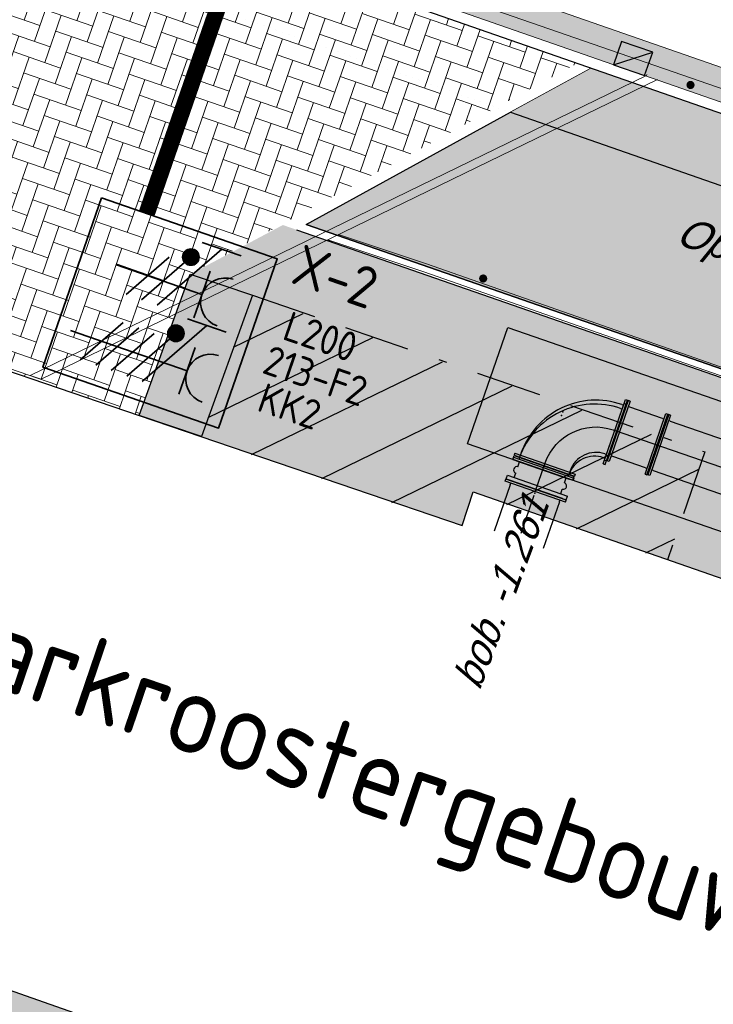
# Model space of a CAD drawing. Header units: metres. Extents: x 128615 to 129083, y 455669 to 456034.
# Tile 120 of 158: x 128905.08 to 128913.52, y 455819.83 to 455831.82. Entities that reach past the tile are written whole.
import ezdxf
from ezdxf.enums import TextEntityAlignment as Align
from ezdxf.lldxf.tags import DXFTag

# ---------------------------------------------------------------- set-up
doc = ezdxf.new("R2010")
doc.units = ezdxf.units.M
doc.linetypes.add('B1', pattern=[28, 8, -4, 8, -4, 0, -4])
doc.linetypes.add('DASHED', pattern=[19.049999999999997, 12.7, -6.35])
for name, color, linetype, lineweight in [('B-ME-RI-KOLK-G', 7, 'Continuous', 25), ('B-XX-GR-HAAG-G', 90, 'GR-HAAG1', 13), ('B-XX-KL-ELEKTRA-T25_HDSR', 7, 'Continuous', 35), ('B-XX-VH-BESTRATING-V', 1, 'Continuous', 18), ('B-XX-VH-BETONPLAAT-V', 1, 'Continuous', 18), ('X-XX-AL-T25', 7, 'Continuous', 25)]:
    doc.layers.add(name, color=color, linetype=linetype, lineweight=lineweight)
for name, color, linetype in [('B-XX-GR-GRAS-G', 90, 'Continuous'), ('B-XX-GR-KRUIDEN-G', 98, 'Continuous'), ('B-XX-KL-ELEKTRA-G_HDSR', 190, 'HDSR_Elektra'), ('B-XX-OG-BEBOUWING-G', 1, 'Continuous'), ('B-XX-RI-AWZI_PERSLEIDING-G_HDSR', 142, 'HDSR_Persleiding'), ('B-XX-RI-AWZI_PERSLEIDING-T25_HDSR', 7, 'Continuous'), ('B-XX-VH-BESTRATING-T25', 7, 'Continuous'), ('B-XX-VH-KANTVERHARDING-G', 60, 'Continuous')]:
    doc.layers.add(name, color=color, linetype=linetype)
doc.styles.add('BURO-018', font='Isocp.shx', dxfattribs={"height": 360})
doc.styles.add('BURO-025', font='Isocp.shx', dxfattribs={"height": 500})
doc.styles.add('ISO', font='Iso.shx', dxfattribs={"height": 50})
doc.styles.get("Standard").update_dxf_attribs({"font": 'arial.ttf'})
doc.styles.add('TAUW-ISOCP', font='tcb_isocp.shx')
doc.styles.add('tcb_isocp', font='tcb_isocp.shx')
doc.linetypes.add('GR-HAAG1', pattern='A,6,[176,NLCS.SHX,S=0.125,R=0,X=0,Y=0],-2', length=8)
tags = doc.linetypes.add('HDSR_Elektra', pattern='A,25,-2,["E",Standard,S=1.5,R=0,X=0,Y=-0.75],-4', length=31).pattern_tags.tags
tags[6] = DXFTag(74, 10)
tags = doc.linetypes.add('HDSR_Persleiding', pattern='A,25,-2,["P",Standard,S=1.5,R=0,X=0,Y=-0.75],-4', length=31).pattern_tags.tags
tags[6] = DXFTag(74, 10)

# ---------------------------------------------------------------- blocks, each defined once
blk = doc.blocks.new('*U201')
at = {"layer": 'B-ME-RI-KOLK-G'}
blk.add_hatch(color=256, dxfattribs=at).paths.add_polyline_path([(0.1997073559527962, -0.1502915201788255), (0.1997073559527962, 0.1497084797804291), (-0.2002926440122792, -0.1502915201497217)])
blk.add_lwpolyline([(0.1997073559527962, -0.1502915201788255), (0.1997073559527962, 0.1497084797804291), (-0.2002926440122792, 0.1497084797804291), (-0.2002926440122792, -0.1502915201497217)], close=True, dxfattribs=at)
blk.add_lwpolyline([(-0.2002926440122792, -0.1502915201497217), (0.1997073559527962, 0.1497084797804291)], dxfattribs=at)
blk = doc.blocks.new('FNZ600')
for p, q in [((-389.9999999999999, 30), (389.9999999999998, 29.99999999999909)), ((-389.9999999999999, 30), (-390, 5)), ((-390, 5), (390, 5)), ((-341, 0), (341, 9.094947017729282e-13)), ((-317.5, 49.99999999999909), (-317.5, 29.99999999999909)), ((317.5, 49.99999999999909), (317.5, 29.99999999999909)), ((389.9999999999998, 29.99999999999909), (390, 5))]:
    blk.add_line(p, q)
blk.add_point((0, 0))
blk = doc.blocks.new('_QNW600s')
for radius in [967.5000000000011, 332.5000000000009]:
    blk.add_arc((650.0000000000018, -650.0000000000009), radius, 90, 180)
blk.add_point((0, 0))
at = {"rotation": 90}
blk.add_blockref('FNZ600', (700, 0), dxfattribs=at)
blk.add_blockref('FNZ600', (0, -700))
blk = doc.blocks.new('_NT1-600')
for p, q in [((0, 387.5), (0, -387.5)), ((0, 387.5), (48, 387.5)), ((48, 387.5), (48, -387.5)), ((252, 387.5), (252, -387.5)), ((252, 387.5), (300, 387.5)), ((300, 387.5), (300, -387.5)), ((48, 300), (107, 300)), ((187, 300), (252, 300)), ((48, -300), (107, -300)), ((187, -300), (252, -300)), ((0, -387.5), (48, -387.5)), ((252, -387.5), (300, -387.5))]:
    blk.add_line(p, q)
for centre, start, end in [((147, 300), 0, 180), ((147, -300), 180, 0)]:
    blk.add_arc(centre, 40, start, end)
for p in [(0, 0), (300, 0)]:
    blk.add_point(p)
blk = doc.blocks.new('E00416')
at = {"color": 0, "linetype": 'Continuous'}
for p, q in [((-3, 7.982050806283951), (-2.99999988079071, 5.482050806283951)), ((-2.999999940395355, 6.732050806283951), (1.500000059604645, 4.133974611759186)), ((-1.499999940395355, 6.5), (1.500000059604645, 6.5)), ((1.192092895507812e-07, 1), (5.960464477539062e-08, 6.5)), ((1.500000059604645, 3.133974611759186), (-1.499999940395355, 4.866025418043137)), ((1.500000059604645, 2.133974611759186), (-1.499999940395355, 3.866025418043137))]:
    blk.add_line(p, q, dxfattribs=at)
at = {"color": 0, "linetype": 'Continuous', "const_width": 0.5}
blk.add_lwpolyline([(-1.683012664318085, 5.116025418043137, 1), (-2.183012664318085, 5.116025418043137, 1)], format="xyb", close=True, dxfattribs=at)
at = {"color": 0, "linetype": 'Continuous'}
blk.add_circle((-1.933012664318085, 5.116025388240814), 0.5000000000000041, dxfattribs=at)
blk.add_arc((5.960464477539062e-08, 8), 1.5, 180, 0, dxfattribs=at)
at = {"color": 0, "linetype": 'Continuous', "style": 'BURO-018', "flags": 1}
blk.add_attdef('E_MATCODE', text='', height=1.799999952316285, rotation=262.5836884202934, dxfattribs=at).set_placement((-436086809.6690868, 176092602.9433621), align=Align.MIDDLE)
at = {"color": 0, "linetype": 'Continuous', "style": 'BURO-018'}
for tag, p in [('E_GKAST', (5.960464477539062e-08, 13)), ('E_GROEP', (0, 10.00000002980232)), ('E_SGROEP', (4.500000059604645, 10))]:
    blk.add_attdef(tag, text='', height=1.8, dxfattribs=at).set_placement(p, align=Align.MIDDLE)
at = {"color": 0, "linetype": 'Continuous', "style": 'BURO-018', "flags": 1}
blk.add_attdef('E_VERMCODE', text='', height=1.8, dxfattribs=at).set_placement((13.00000005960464, 10), align=Align.MIDDLE)
blk = doc.blocks.new('111304D')
at = {"color": 0, "linetype": 'Continuous'}
for p, q in [((-3, 9.98205080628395), (-3, 7.482050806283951)), ((-3, 8.73205080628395), (1.500000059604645, 6.133974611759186)), ((-1.499999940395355, 8.5), (1.5, 8.5)), ((5.960464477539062e-08, 1.000000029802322), (5.960464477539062e-08, 8.5)), ((1.5, 5.133974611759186), (-1.499999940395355, 6.866025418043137)), ((1.500000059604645, 4.133974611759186), (-1.5, 5.866025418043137)), ((1.5, 3.133974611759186), (-1.499999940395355, 4.866025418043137)), ((1.500000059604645, 2.133974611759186), (-1.499999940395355, 3.866025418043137))]:
    blk.add_line(p, q, dxfattribs=at)
at = {"color": 0, "linetype": 'Continuous', "const_width": 0.5}
blk.add_lwpolyline([(-1.683012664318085, 7.116025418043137, 1), (-2.183012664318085, 7.116025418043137, 1)], format="xyb", close=True, dxfattribs=at)
at = {"color": 0, "linetype": 'Continuous'}
blk.add_circle((-1.93301260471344, 7.116025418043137), 0.5000000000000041, dxfattribs=at)
blk.add_arc((0, 10.00000002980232), 1.5, 180, 0, dxfattribs=at)
at = {"color": 0, "linetype": 'Continuous', "style": 'BURO-018', "flags": 1}
blk.add_attdef('E_MATCODE', text='', height=1.799999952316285, rotation=262.5836884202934, dxfattribs=at).set_placement((-436086809.6690868, 176092602.9433621), align=Align.MIDDLE)
at = {"color": 0, "linetype": 'Continuous', "style": 'BURO-018'}
for tag, p in [('E_GKAST', (5.960464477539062e-08, 15.5)), ('E_GROEP', (5.960464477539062e-08, 12.50000002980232)), ('E_SGROEP', (4.5, 12.5))]:
    blk.add_attdef(tag, text='', height=1.8, dxfattribs=at).set_placement(p, align=Align.MIDDLE)
at = {"color": 0, "linetype": 'Continuous', "style": 'BURO-018', "flags": 1}
blk.add_attdef('E_VERMCODE', text='', height=1.8, dxfattribs=at).set_placement((13, 12.5), align=Align.MIDDLE)

msp = doc.modelspace()

# ---------------------------------------------------------------- hatches: boundary and pattern name
at = {"layer": 'B-XX-GR-GRAS-G'}
h = msp.add_hatch(dxfattribs=at)
h.set_pattern_fill('CROSS', color=256, scale=0.09999999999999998, angle=-116.5632943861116, style=0)
h.set_pattern_definition([(340.9065815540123, (128738.9979208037, 455858.1422880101), (0.8077808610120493, 0.3923519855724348), [0.3174999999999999, -0.9525]), (70.90658155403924, (128739.0960088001, 455857.9403427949), (-0.3923519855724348, 0.8077808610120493), [0.3174999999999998, -0.9524999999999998])])
h.paths.add_polyline_path([(128845.8675353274, 455784.6485665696), (128847.5685110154, 455784.0597697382), (128847.7647766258, 455784.6267616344), (128846.0638009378, 455785.2155584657)])
h.paths.add_polyline_path([(128967.1055860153, 455860.4144094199), (128969.4210054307, 455866.8918425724), (128880.9006920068, 455904.409712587), (128810.0577815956, 455927.1027515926), (128808.0815679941, 455921.3936663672), (128811.5859768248, 455919.9881814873), (128842.9440111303, 455909.6012506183), (128874.3253125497, 455899.2845629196), (128897.3942134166, 455890.0887698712), (128932.249899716, 455875.2515896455), (128958.9784740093, 455863.874893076)])
edge = h.paths.add_edge_path()
edge.add_line((128984.0843231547, 455804.1850891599), (128953.5143684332, 455822.3927003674))
edge.add_line((128953.5143684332, 455822.3927003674), (128931.0817976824, 455759.6371250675))
edge.add_line((128931.0817976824, 455759.6371250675), (128923.691293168, 455762.2048782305))
edge.add_line((128923.691293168, 455762.2048782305), (128914.0269830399, 455765.5502024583))
edge.add_line((128914.0269830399, 455765.5502024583), (128897.845598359, 455770.6508317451))
edge.add_line((128897.845598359, 455770.6508317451), (128884.7246261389, 455774.2573768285))
edge.add_line((128884.7246261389, 455774.2573768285), (128872.548293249, 455777.8537726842))
edge.add_line((128872.548293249, 455777.8537726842), (128866.079626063, 455781.0475949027))
edge.add_line((128866.079626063, 455781.0475949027), (128866.0212588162, 455781.0678178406))
edge.add_line((128866.0212588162, 455781.0678178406), (128863.5642032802, 455773.7248399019))
edge.add_line((128863.5642032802, 455773.7248399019), (128871.5285838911, 455771.3053608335))
edge.add_line((128871.5285838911, 455771.3053608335), (128871.6722959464, 455771.410655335))
edge.add_arc((128873.3846396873, 455770.369334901), 2.004113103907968, 78.24944847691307, 148.6951358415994, ccw=False)
edge.add_line((128873.7927796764, 455772.3314488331), (128875.0821999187, 455772.0165345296))
edge.add_line((128875.0821999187, 455772.0165345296), (128927.2955738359, 455757.61301808))
edge.add_line((128927.2955738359, 455757.61301808), (128956.895554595, 455749.1705929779))
edge.add_line((128956.895554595, 455749.1705929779), (128984.0843231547, 455804.1850891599))
h = msp.add_hatch(dxfattribs=at)
h.set_pattern_fill('DOTS', color=256, scale=0.09999999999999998, angle=-116.5632943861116, style=0)
h.set_pattern_definition([(340.9065815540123, (128738.9979208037, 455858.1422880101), (0.1269369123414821, 0.1240523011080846), [0, -0.15875])])
h.paths.add_polyline_path([(128911.0527209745, 455830.6924677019), (128926.952250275, 455825.1512758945), (128925.7723550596, 455821.7426755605), (128918.3237435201, 455824.3338109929), (128918.8136956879, 455825.7642109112), (128908.5662737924, 455829.3265118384)])
at = {"layer": 'B-XX-GR-HAAG-G'}
h = msp.add_hatch(dxfattribs=at)
h.set_pattern_fill('ANGLE', color=256, scale=0.03999999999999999, angle=-19.09341844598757, style=0)
h.set_pattern_definition([(78.37645749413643, (128738.9979208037, 455858.1422880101), (-0.2736702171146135, 0.05629362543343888), [0.2032, -0.07619999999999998]), (168.3764574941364, (128738.9979208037, 455858.1422880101), (-0.0562936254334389, -0.2736702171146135), [0.2031999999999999, -0.07619999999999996])])
edge = h.paths.add_edge_path()
edge.add_line((128824.0560011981, 455861.2439628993), (128824.3251972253, 455861.9975444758))
edge.add_line((128824.3251972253, 455861.9975444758), (128807.412816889, 455867.9094233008))
edge.add_line((128807.412816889, 455867.9094233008), (128807.5844640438, 455867.0019485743))
edge.add_line((128807.5844640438, 455867.0019485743), (128824.0565718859, 455861.2437634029))
edge.add_line((128911.0524530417, 455830.6925610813), (128923.8730139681, 455826.2243651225))
edge.add_line((128923.8730139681, 455826.2243651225), (128926.9522502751, 455825.1512758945))
edge.add_line((128926.9522502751, 455825.1512758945), (128927.2239480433, 455825.9444302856))
edge.add_line((128927.2239480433, 455825.9444302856), (128912.031396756, 455831.2301135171))
edge.add_line((128912.031396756, 455831.2301135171), (128911.0523500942, 455830.6922639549))
at = {"layer": 'B-XX-GR-KRUIDEN-G'}
h = msp.add_hatch(dxfattribs=at)
h.set_pattern_fill('SWAMP', color=256, scale=0.2, angle=-116.5632943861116, style=0)
h.set_pattern_definition([(340.9065815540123, (128738.9979208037, 455858.1422880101), (3.839350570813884, 3.326515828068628), [0.6349999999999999, -4.444999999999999]), (70.90658155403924, (128739.2979540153, 455858.0384307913), (-0.9611808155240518, 4.988231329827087), [0.3174999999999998, -8.481319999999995]), (70.90658155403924, (128739.3729632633, 455858.0124661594), (-0.9611808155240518, 4.988231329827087), [0.2539999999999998, -8.544819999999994]), (70.90658155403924, (128739.2229447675, 455858.0643954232), (-0.9611808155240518, 4.988231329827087), [0.2539999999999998, -8.544819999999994]), (40.90658155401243, (128739.4479706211, 455857.9865021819), (-0.9611719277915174, 4.988233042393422), [0.2032, -4.876799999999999]), (100.9065815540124, (128739.1479374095, 455858.0903594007), (-4.8005224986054, 1.661717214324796), [0.2032, -4.8768])])
edge = h.paths.add_edge_path()
edge.add_line((128948.4118116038, 455833.4579504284), (128948.6455033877, 455826.0782791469))
edge.add_line((128948.6455033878, 455826.0782791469), (128943.9095911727, 455812.3966981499))
edge.add_line((128943.9095911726, 455812.3966981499), (128941.3888850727, 455813.2785094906))
edge.add_line((128941.3888850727, 455813.2785094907), (128942.1339618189, 455815.4309623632))
edge.add_arc((128932.745274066, 455818.888458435), 10.00508554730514, -20.21683048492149, 71.17534409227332)
edge.add_line((128935.9736453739, 455828.358376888), (128892.1860483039, 455843.579290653))
edge.add_arc((128893.6952972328, 455847.9211051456), 4.596649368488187, -157.04283936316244, -109.16785423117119, ccw=False)
edge.add_arc((128894.4307678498, 455848.232645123), 5.395382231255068, 162.5112662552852, 202.9571606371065, ccw=False)
edge.add_line((128889.2847814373, 455849.8540560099), (128901.8557516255, 455885.6735668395))
edge.add_line((128901.8557516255, 455885.6735668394), (128887.2242848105, 455890.7225570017))
edge.add_line((128887.2242848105, 455890.7225570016), (128887.1817624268, 455890.5997140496))
edge.add_line((128887.1817624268, 455890.5997140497), (128874.5146120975, 455895.1035688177))
edge.add_line((128874.5146120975, 455895.1035688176), (128873.5283828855, 455892.2544503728))
edge.add_arc((128867.280722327, 455871.995513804), 21.20041917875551, 72.86074229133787, 176.4358647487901)
edge.add_line((128846.121308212, 455873.313454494), (128835.0103701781, 455877.1887525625))
edge.add_arc((128817.5916042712, 455889.2204382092), 21.17014088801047, -34.63404912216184, -24.22743715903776)
edge.add_line((128836.8971577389, 455880.5330640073), (128837.0847450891, 455880.5150973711))
edge.add_line((128837.0847450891, 455880.5150973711), (128838.2442237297, 455883.7950644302))
edge.add_line((128838.2442237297, 455883.7950644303), (128838.0851409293, 455883.9110295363))
edge.add_arc((128817.5916042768, 455889.2204382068), 21.17014088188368, -14.52468191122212, 21.05836036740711)
edge.add_line((128837.3478955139, 455896.8272655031), (128838.4437976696, 455897.45125095))
edge.add_line((128838.4437976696, 455897.45125095), (128836.9196742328, 455900.519436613))
edge.add_line((128836.9196742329, 455900.519436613), (128835.8290882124, 455899.9707426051))
edge.add_arc((128817.5916042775, 455889.2204382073), 21.17014088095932, 30.51773535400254, 65.7725628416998)
edge.add_line((128826.2789784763, 455908.5259916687), (128826.2969451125, 455908.713579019))
edge.add_line((128826.2969451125, 455908.7135790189), (128823.0169780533, 455909.8730576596))
edge.add_line((128823.0169780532, 455909.8730576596), (128822.9010129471, 455909.7139748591))
edge.add_arc((128817.591604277, 455889.2204382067), 21.17014088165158, 75.47531808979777, 155.5873596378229)
edge.add_line((128798.3142327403, 455897.9701702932), (128798.1176121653, 455897.9799474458))
edge.add_line((128798.1176121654, 455897.9799474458), (128797.7211869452, 455896.8585281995))
edge.add_line((128797.7211869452, 455896.8585281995), (128793.8072384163, 455898.2133509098))
edge.add_arc((128775.6531717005, 455909.0573338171), 21.14620778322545, -30.85117203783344, -24.45064201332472)
edge.add_line((128794.9029489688, 455900.3047239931), (128795.4902118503, 455900.2458409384))
edge.add_line((128795.4902118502, 455900.2458409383), (128796.7020683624, 455903.7467742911))
edge.add_line((128796.7020683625, 455903.746774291), (128796.1976420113, 455904.0486570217))
edge.add_arc((128775.6531716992, 455909.057333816), 21.14620778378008, -13.70124981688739, 21.18853243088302)
edge.add_line((128795.3698146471, 455916.7003760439), (128797.9082227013, 455917.9559061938))
edge.add_line((128797.9082227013, 455917.9559061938), (128796.4067381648, 455921.1222890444))
edge.add_line((128796.4067381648, 455921.1222890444), (128793.8362756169, 455919.8525566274))
edge.add_arc((128775.6531717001, 455909.0573338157), 21.1462077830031, 30.69740409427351, 65.54935799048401)
edge.add_line((128784.4057815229, 455928.3071110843), (128784.4646645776, 455928.8943739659))
edge.add_line((128784.4646645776, 455928.8943739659), (128780.9637312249, 455930.1062304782))
edge.add_line((128780.9637312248, 455930.1062304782), (128780.6618484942, 455929.6018041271))
edge.add_arc((128775.6531717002, 455909.0573338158), 21.14620778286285, 76.298750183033, 155.5095457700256)
edge.add_line((128756.4094808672, 455917.8233173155), (128755.8262168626, 455917.8979581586))
edge.add_line((128755.8262168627, 455917.8979581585), (128754.6142224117, 455914.3971073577))
edge.add_line((128754.6142224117, 455914.3971073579), (128755.1121866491, 455914.0802848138))
edge.add_arc((128775.6531716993, 455909.057333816), 21.1462077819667, 166.2589379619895, 191.7043835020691)
edge.add_line((128754.9466508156, 455904.7675673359), (128751.1985842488, 455903.6584638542))
edge.add_line((128751.1985842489, 455903.6584638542), (128751.1173775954, 455903.9197317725))
edge.add_line((128751.1173775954, 455903.9197317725), (128741.4969709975, 455907.2999279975))
edge.add_line((128741.4969709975, 455907.2999279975), (128757.0495062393, 455938.2990116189))
edge.add_line((128757.0495062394, 455938.2990116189), (128795.963293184, 455925.5684809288))
edge.add_line((128795.963293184, 455925.5684809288), (128808.0815679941, 455921.3936663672))
edge.add_line((128808.0815679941, 455921.3936663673), (128811.5859768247, 455919.9881814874))
edge.add_line((128811.5859768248, 455919.9881814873), (128842.9440111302, 455909.6012506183))
edge.add_line((128842.9440111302, 455909.6012506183), (128874.3253125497, 455899.2845629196))
edge.add_line((128874.3253125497, 455899.2845629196), (128897.3942134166, 455890.0887698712))
edge.add_line((128897.3942134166, 455890.0887698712), (128932.249899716, 455875.2515896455))
edge.add_line((128932.249899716, 455875.2515896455), (128958.9784740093, 455863.874893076))
edge.add_line((128958.9784740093, 455863.8748930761), (128948.4118116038, 455833.4579504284))
h.paths.add_polyline_path([(128845.694092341, 455904.4570519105), (128848.0856081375, 455905.5477301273), (128849.2310223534, 455903.2376735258), (128848.6444501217, 455901.5319182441), (128846.8291906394, 455902.1678003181)], flags=16)
at = {"layer": 'B-XX-OG-BEBOUWING-G'}
h = msp.add_hatch(dxfattribs=at)
h.set_pattern_fill('ANSI31', color=256, scale=0.2, angle=-116.5632943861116, style=0)
h.set_pattern_definition([(25.90658155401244, (128738.9979208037, 455858.1422880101), (-0.277434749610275, 0.5711873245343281), [])])
h.paths.add_polyline_path([(128913.4183868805, 455826.548798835), (128907.9095026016, 455828.4575033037), (128907.2882735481, 455826.7346909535), (128910.4629910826, 455825.6527583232), (128910.5957448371, 455826.0610906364), (128912.9637453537, 455825.236616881)])
at = {"layer": 'B-XX-VH-BESTRATING-V'}
h = msp.add_hatch(dxfattribs=at)
h.set_pattern_fill('BRICK', color=256, scale=0.03307086, angle=-116.5097316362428)
h.set_pattern_definition([(340.9065815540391, (128782.926339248, 455849.4786328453), (0.0686929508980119, 0.1984471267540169), []), (70.90658155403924, (128782.926339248, 455849.4786328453), (-0.3968942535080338, 0.1373859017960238), [0.2099999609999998, -0.2099999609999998]), (70.90658155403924, (128783.1247863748, 455849.4099398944), (-0.3968942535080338, 0.1373859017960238), [-0.2099999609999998, 0.2099999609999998])])
edge = h.paths.add_edge_path()
edge.add_arc((128879.3936255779, 455805.876259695), 4.601891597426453, 69.65643380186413, 160.8966683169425, ccw=False)
edge.add_line((128880.9934671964, 455810.1911076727), (128924.3141953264, 455795.1533938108))
edge.add_arc((128927.7884713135, 455804.2752318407), 9.761071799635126, 249.1494361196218, 341.8216779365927)
edge.add_line((128937.0623695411, 455801.2300168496), (128942.0115575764, 455815.4747647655))
edge.add_arc((128932.7452740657, 455818.8884584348), 9.875085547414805, 339.7762308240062, 431.1775957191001)
edge.add_line((128935.9313305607, 455828.2354557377), (128892.1413870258, 455843.4571851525))
edge.add_arc((128893.9661163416, 455848.2104546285), 5.091483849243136, 160.6539968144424, 248.9987380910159, ccw=False)
edge.add_line((128889.1621217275, 455849.8971210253), (128901.6898106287, 455885.5933068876))
edge.add_line((128901.6898106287, 455885.5933068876), (128887.1807336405, 455890.6000690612))
edge.add_line((128887.1807336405, 455890.6000690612), (128887.0472073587, 455890.2230276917))
edge.add_line((128887.0472073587, 455890.2230276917), (128901.1792229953, 455885.34635333))
edge.add_line((128901.1792229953, 455885.34635333), (128888.7847076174, 455850.0296298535))
edge.add_arc((128893.9661163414, 455848.2104546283), 5.491483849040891, 160.6539968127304, 249.0667786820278)
edge.add_line((128892.0041211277, 455843.0814225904), (128935.8011466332, 455827.857231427))
edge.add_arc((128932.7452740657, 455818.888458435), 9.475085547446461, -20.24600750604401, 71.18481212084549, ccw=False)
edge.add_line((128941.6349457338, 455815.6095891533), (128936.683389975, 455801.3580264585))
edge.add_arc((128927.7884713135, 455804.2752318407), 9.36107179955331, 249.1132310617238, 341.8424167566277, ccw=False)
edge.add_line((128924.4510408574, 455795.5293057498), (128881.0276453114, 455810.6025633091))
edge.add_arc((128879.3920985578, 455805.8776308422), 5.000000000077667, 70.9065815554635, 160.9065815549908)
edge.add_line((128874.6671660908, 455807.5131775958), (128865.6289427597, 455781.5539549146))
edge.add_line((128865.6289427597, 455781.5539549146), (128866.0087595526, 455781.4282871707))
edge.add_line((128866.0087595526, 455781.4282871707), (128875.0451606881, 455807.3823338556))
h = msp.add_hatch(dxfattribs=at)
h.set_pattern_fill('BRICK', color=256, scale=0.03307086, angle=-116.5097316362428)
h.set_pattern_definition([(340.9065815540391, (128782.2541774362, 455860.6466875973), (0.06869295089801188, 0.1984471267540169), []), (70.90658155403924, (128782.2541774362, 455860.6466875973), (-0.3968942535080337, 0.1373859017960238), [0.2099999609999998, -0.2099999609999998]), (70.90658155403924, (128782.452624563, 455860.5779946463), (-0.3968942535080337, 0.1373859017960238), [-0.2099999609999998, 0.2099999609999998])])
edge = h.paths.add_edge_path()
edge.add_line((128934.9965740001, 455808.6128771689), (128936.3447550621, 455812.5020914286))
edge.add_arc((128926.3214055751, 455815.6933505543), 10.51910974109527, 342.3394349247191, 433.3339419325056)
edge.add_line((128929.3382132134, 455825.7705794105), (128891.2618621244, 455839.0179500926))
edge.add_arc((128889.684886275, 455833.6324047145), 5.611679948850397, 73.67910536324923, 160.0409324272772)
edge.add_line((128884.4102622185, 455835.547944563), (128879.8481947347, 455822.5359907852))
edge.add_arc((128884.5052695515, 455820.4112389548), 5.118878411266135, 155.4755497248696, 251.273072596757)
edge.add_line((128882.8618120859, 455815.5633565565), (128921.8744891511, 455802.0601289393))
edge.add_arc((128925.1878598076, 455811.8400681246), 10.32596898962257, 251.2840020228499, 341.7881409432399)
edge = h.paths.add_edge_path(flags=16)
edge.add_arc((128884.7087189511, 455820.4987461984), 4.869812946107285, 157.1962172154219, 249.35060120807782, ccw=False)
edge.add_line((128880.2195424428, 455822.3861710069), (128884.7869772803, 455835.4134424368))
edge.add_arc((128889.6848862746, 455833.6324047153), 5.211679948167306, 73.78688577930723, 160.0171010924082, ccw=False)
edge.add_line((128891.1400441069, 455838.6368151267), (128929.2151549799, 455825.3898755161))
edge.add_arc((128926.3214055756, 455815.6933505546), 10.11910974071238, -17.632023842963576, 73.38323445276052, ccw=False)
edge.add_line((128935.9651349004, 455812.6282458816), (128934.6175901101, 455808.7408671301))
edge.add_arc((128925.1878598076, 455811.8400681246), 9.925968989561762, 251.2884669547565, 341.80623247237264, ccw=False)
edge.add_line((128922.003572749, 455802.4387290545), (128882.9913864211, 455815.9417902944))
h = msp.add_hatch(dxfattribs=at)
h.set_pattern_fill('AR-HBONE', color=256, scale=0.001999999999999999, angle=-71.56329438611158, style=0)
h.set_pattern_definition([(70.90658155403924, (128738.9979208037, 455858.1422880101), (-0.1255526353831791, 0.2584898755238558), [0.6095999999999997, -0.2031999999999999]), (160.9065815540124, (128739.0643893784, 455858.3343091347), (-0.1255526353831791, 0.2584898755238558), [0.6095999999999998, -0.2031999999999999])])
h.paths.add_polyline_path([(128897.721302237, 455836.2083041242), (128911.8660840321, 455831.2876224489), (128907.1547294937, 455828.7195497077), (128906.5318408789, 455827.0025206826), (128903.7482566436, 455827.9511564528), (128903.5810329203, 455827.4680636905), (128895.6598580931, 455830.2531308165)])
h = msp.add_hatch(dxfattribs=at)
h.set_pattern_fill('AR-B88', color=256, scale=0.001999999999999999, angle=-116.5632943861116, style=0)
h.set_pattern_definition([(340.9065815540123, (128896.666281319, 455818.3706698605), (0.1329372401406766, 0.384042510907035), []), (70.90658155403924, (128896.666281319, 455818.3706698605), (-0.0590840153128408, 0.4505111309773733), [0.4063999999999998, -0.4063999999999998])])
h.paths.add_polyline_path([(128903.1006436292, 455820.5219799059), (128903.1424687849, 455820.6428086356), (128901.3965955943, 455821.2568492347), (128902.1232460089, 455823.3219861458), (128897.8935619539, 455824.8035208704), (128897.161731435, 455822.6186758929), (128896.0251698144, 455823.0006685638), (128896.5994016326, 455824.6981174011), (128895.9619059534, 455824.9143546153), (128892.5727969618, 455815.3195684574), (128891.9256020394, 455813.487317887)])
h.paths.add_polyline_path([(128912.5362884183, 455813.9248309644, 0.126438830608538), (128910.8496551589, 455814.0049265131), (128913.911523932, 455812.9450311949, 0.1264418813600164)], flags=17)
h.paths.add_polyline_path([(128934.4944158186, 455808.7824508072), (128934.6879351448, 455809.3407127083), (128932.5034253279, 455810.0853486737), (128932.4916922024, 455810.0514528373), (128928.6716235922, 455811.4285937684), (128928.2728600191, 455810.3495815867), (128907.6336242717, 455817.4939027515), (128908.1031673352, 455818.8980826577), (128903.1424687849, 455820.6428086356), (128903.1006436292, 455820.5219799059), (128904.9521170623, 455817.5807877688), (128903.3930699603, 455816.5993713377), (128909.9149393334, 455814.328487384), (128910.6301474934, 455814.0809112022, -0.1438755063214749), (128912.5362884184, 455813.9248309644, -0.1438790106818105), (128914.1310363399, 455812.8690448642), (128915.9374518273, 455812.2437367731), (128915.9702723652, 455812.3408086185), (128919.761342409, 455811.0234336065), (128920.5824201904, 455810.7381138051), (128920.6043468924, 455810.7998526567), (128925.1615021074, 455809.2123841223), (128925.0218121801, 455808.8103773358), (128933.0894641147, 455806.0499335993, 0.07890169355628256)])
h.paths.add_polyline_path([(128913.4214955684, 455826.5577795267), (128907.9126112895, 455828.4664839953), (128907.291382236, 455826.7436716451), (128910.4660997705, 455825.6617390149), (128910.598853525, 455826.070071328), (128912.9668540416, 455825.2455975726)])
h.paths.add_polyline_path([(128928.1841430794, 455825.6109018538), (128927.318551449, 455825.9120235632), (128925.8453587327, 455821.6114020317), (128918.1968890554, 455824.2720617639), (128918.6868343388, 455825.7024415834), (128908.4482456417, 455829.2616718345), (128908.2828867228, 455829.3191553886), (128907.1547294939, 455828.7195497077), (128907.9126112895, 455828.4664839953), (128913.4214955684, 455826.5577795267), (128912.9668540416, 455825.2455975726), (128913.0232214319, 455825.2259719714), (128926.4605027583, 455820.5474739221)])
at = {"layer": 'B-XX-VH-BETONPLAAT-V'}
msp.add_hatch(color=256, dxfattribs=at).paths.add_polyline_path([(128907.9126112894, 455828.4664839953), (128907.1547294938, 455828.7195497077), (128906.5318408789, 455827.0025206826), (128907.291382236, 455826.7436716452)])

# ---------------------------------------------------------------- linework, layer by layer
at = {"layer": 'B-XX-GR-GRAS-G'}
msp.add_lwpolyline([(128911.0527209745, 455830.6924677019), (128926.952250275, 455825.1512758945), (128925.7723550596, 455821.7426755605), (128918.3237435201, 455824.3338109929), (128918.8136956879, 455825.7642109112), (128908.5662737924, 455829.3265118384), (128911.0527209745, 455830.6924677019)], dxfattribs=at)
at = {"layer": 'B-XX-GR-HAAG-G'}
msp.add_lwpolyline([(128911.0524530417, 455830.6925610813), (128923.8730139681, 455826.2243651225), (128926.9522502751, 455825.1512758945), (128927.2239480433, 455825.9444302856), (128912.031396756, 455831.2301135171), (128911.0523500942, 455830.6922639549)], dxfattribs=at)
at = {"layer": 'B-XX-KL-ELEKTRA-G_HDSR', "linetype": 'DASHED', "const_width": 0.1999999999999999}
msp.add_lwpolyline([(128906.6244157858, 455829.4582979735), (128908.1098993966, 455833.7497128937)], dxfattribs=at)
at = {"layer": 'B-XX-KL-ELEKTRA-T25_HDSR'}
msp.add_lwpolyline([(128906.0755053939, 455829.6483043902), (128908.2145340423, 455828.9078753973), (128907.5010249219, 455826.8466156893), (128905.3619962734, 455827.5870446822)], close=True, dxfattribs=at)
at = {"layer": 'B-XX-OG-BEBOUWING-G'}
for points in [[(128928.2728600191, 455810.3495815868), (128907.6336242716, 455817.4939027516), (128908.1031673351, 455818.8980826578), (128901.3965955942, 455821.2568492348), (128902.1232460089, 455823.3219861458), (128897.8935619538, 455824.8035208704), (128897.161731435, 455822.6186758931), (128896.0251698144, 455823.0006685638), (128896.5994016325, 455824.6981174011), (128895.9619059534, 455824.9143546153), (128892.5727969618, 455815.3195684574), (128881.8132773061, 455819.0200811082), (128880.6601841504, 455819.4450804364), (128881.2161175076, 455821.0516102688), (128882.3998154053, 455820.6419962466), (128883.5760240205, 455824.0244539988), (128882.9269140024, 455824.2565184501), (128884.544706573, 455828.9919767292), (128884.0721653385, 455829.1946172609), (128885.3716661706, 455832.9266362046), (128885.8409975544, 455832.7832274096), (128886.5485063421, 455834.6513571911)], [(128886.5485063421, 455834.6513571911), (128888.779846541, 455833.83379106), (128887.8539897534, 455831.1179778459), (128903.0135408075, 455825.858170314), (128903.7482566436, 455827.9511564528), (128906.5318408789, 455827.0025206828), (128910.4660997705, 455825.6617390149), (128910.5988535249, 455826.0700713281), (128913.0232214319, 455825.2259719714), (128926.4605027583, 455820.5474739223)]]:
    msp.add_lwpolyline(points, dxfattribs=at)
for points in [[(128907.2913822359, 455826.7436716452), (128906.5318408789, 455827.0025206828), (128907.1547294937, 455828.7195497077), (128907.9126112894, 455828.4664839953)], [(128910.5327165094, 455826.6546444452), (128911.0233805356, 455828.0721241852), (128918.110779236, 455825.6188040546), (128917.6201152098, 455824.2013243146)]]:
    msp.add_lwpolyline(points, close=True, dxfattribs=at)
at = {"layer": 'B-XX-OG-BEBOUWING-G', "linetype": 'B1', "ltscale": 0.1}
msp.add_lwpolyline([(128907.9126112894, 455828.4664839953), (128913.4214955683, 455826.5577795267), (128912.9668540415, 455825.2455975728)], dxfattribs=at)
at = {"layer": 'B-XX-RI-AWZI_PERSLEIDING-G_HDSR'}
for p, q in [((128912.4875285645, 455827.1843480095), (128912.2323832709, 455826.4472585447)), ((128912.4667752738, 455827.1396792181), (128912.2436866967, 455826.4951984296)), ((128912.5111532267, 455827.1761702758), (128912.2560079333, 455826.4390808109)), ((128912.5111532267, 455827.1761702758), (128912.4875285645, 455827.1843480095)), ((128912.5063375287, 455827.101116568), (128912.4874377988, 455827.107658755)), ((128912.9051218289, 455826.963076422), (128912.5063375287, 455827.101116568)), ((128912.6925916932, 455826.2879562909), (128912.9477369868, 455827.0250457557)), ((128912.7162163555, 455826.2797785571), (128912.9713616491, 455827.016868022)), ((128912.980811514, 455827.0135969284), (128912.7256662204, 455826.2765074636)), ((128913.0044361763, 455827.0054191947), (128912.7492908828, 455826.2683297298)), ((128912.9477369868, 455827.0250457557), (128912.9713616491, 455827.016868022)), ((128913.0044361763, 455827.0054191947), (128912.980811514, 455827.0135969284)), ((128912.9600582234, 455826.968928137), (128912.7369696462, 455826.3244473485)), ((128912.7369696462, 455826.3244473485), (128912.9600582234, 455826.968928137)), ((128912.7369696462, 455826.3244473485), (128912.9600582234, 455826.968928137)), ((128912.9600582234, 455826.968928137), (128912.7369696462, 455826.3244473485)), ((128912.9051218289, 455826.963076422), (128912.9240215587, 455826.956534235)), ((128912.9996204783, 455826.9303654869), (128912.9807207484, 455826.936907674)), ((128912.9996204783, 455826.9303654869), (128914.0391056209, 455826.5705452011)), ((128912.2560079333, 455826.4390808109), (128912.2323832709, 455826.4472585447)), ((128912.298623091, 455826.5010501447), (128912.2797233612, 455826.5075923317)), ((128912.6974073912, 455826.3630099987), (128912.298623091, 455826.5010501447)), ((128912.6925916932, 455826.2879562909), (128912.7162163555, 455826.2797785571)), ((128912.6974073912, 455826.3630099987), (128912.7163071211, 455826.3564678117)), ((128912.7919060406, 455826.3302990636), (128912.7730063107, 455826.3368412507)), ((128912.7919060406, 455826.3302990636), (128913.8313911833, 455825.9704787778)), ((128910.9882730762, 455826.200651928), (128910.9964508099, 455826.2242765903)), ((128911.725362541, 455825.9455066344), (128910.9882730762, 455826.200651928)), ((128911.7335402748, 455825.9691312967), (128910.9964508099, 455826.2242765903)), ((128911.6888714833, 455825.9898845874), (128911.0443906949, 455826.2129731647)), ((128911.05024241, 455826.1580367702), (128911.0567845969, 455826.1769365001)), ((128912.7492908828, 455826.2683297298), (128912.7256662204, 455826.2765074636)), ((128911.05024241, 455826.1580367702), (128910.8539767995, 455825.5910448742)), ((128911.3404622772, 455826.0258297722), (128911.1807584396, 455825.5644612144)), ((128911.6503088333, 455825.9503223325), (128911.4540432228, 455825.3833304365)), ((128911.6503088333, 455825.9503223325), (128911.6568510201, 455825.9692220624)), ((128911.725362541, 455825.9455066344), (128911.7335402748, 455825.9691312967))]:
    msp.add_line(p, q, dxfattribs=at)
msp.add_lwpolyline([(128911.3568178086, 455826.0730792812), (128911.478069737, 455826.4233640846, -0.4139083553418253), (128912.3042917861, 455826.8252054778), (128918.4059795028, 455824.7229576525)], format="xyb", dxfattribs=at)
for p in [(128912.3552309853, 455826.8174388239), (128912.8485139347, 455826.6466877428), (128912.8485139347, 455826.6466877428), (128912.8485139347, 455826.6466877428), (128911.3502755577, 455826.054179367)]:
    msp.add_point(p, dxfattribs=at)
at = {"layer": 'B-XX-VH-BESTRATING-T25'}
msp.add_lwpolyline([(128913.2466377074, 455831.0236203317, 0, 0, 0), (128913.2270089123, 455831.0696063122, 0, 0.03825999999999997, 0), (128913.2285046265, 455831.0661021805, 0.03825999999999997, 0.07071999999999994, 0), (128913.2327562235, 455831.0561416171, 0.07071999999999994, 0.09237999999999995, 0), (128913.2391277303, 455831.0412145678, 0.09237999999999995, 0.09999999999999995, 0), (128913.2466377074, 455831.0236203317, 0.09999999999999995, 0.09237999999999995, 0), (128913.2541476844, 455831.0060260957, 0.09237999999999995, 0.07071999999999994, 0), (128913.2605191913, 455830.9910990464, 0.07071999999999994, 0.03825999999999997, 0), (128913.2647707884, 455830.9811384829, 0.03825999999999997, 0, 0), (128913.2662665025, 455830.9776343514, 0, 0, 0), (128913.2466377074, 455831.0236203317, 0, 0, 0), (128913.761006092, 455829.8185675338, 0, 0, 0)], format="xyseb", dxfattribs=at)
at = {"layer": 'B-XX-VH-BESTRATING-T25', "flags": 128}
msp.add_lwpolyline([(128910.721961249, 455828.6680538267, 0, 0, 0), (128910.6840647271, 455828.6354370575, 0, 0.03826, 0), (128910.6869524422, 455828.6379224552, 0.03826, 0.07071999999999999, 0), (128910.6951608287, 455828.6449872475, 0.07071999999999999, 0.09237999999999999, 0), (128910.7074620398, 455828.6555746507, 0.09237999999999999, 0.09999999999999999, 0), (128910.721961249, 455828.6680538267, 0.09999999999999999, 0.09237999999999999, 0), (128910.7364604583, 455828.6805330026, 0.09237999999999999, 0.07071999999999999, 0), (128910.7487616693, 455828.6911204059, 0.07071999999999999, 0.03826, 0), (128910.7569700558, 455828.6981851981, 0.03826, 0, 0), (128910.759857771, 455828.7006705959, 0, 0, 0), (128910.721961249, 455828.6680538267, 0, 0, 0), (128911.8247333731, 455829.6171874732, 0, 0, 0), (128912.9032951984, 455829.2438406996, 0, 0, 0)], format="xyseb", dxfattribs=at)
at = {"layer": 'B-XX-VH-BESTRATING-V'}
for p, q in [((128890.6439354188, 455838.9352200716), (128929.6975344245, 455825.4167227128)), ((128912.7110279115, 455831.1379104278), (128912.7160203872, 455831.1523331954)), ((128905.33885463, 455827.4422468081), (128905.2044022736, 455827.4880677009))]:
    msp.add_line(p, q, dxfattribs=at)
for points in [[(128929.3382132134, 455825.7705794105, -0.4193066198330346), (128936.3447550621, 455812.5020914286), (128934.9965740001, 455808.6128771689, -0.4167930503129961), (128921.8744891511, 455802.0601289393), (128912.8104186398, 455805.1704902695), (128897.4071440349, 455810.5314327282), (128890.4454780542, 455812.9398947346), (128882.8618120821, 455815.5633565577, -0.4441704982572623), (128879.8481947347, 455822.5359907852), (128881.6349569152, 455827.6345950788), (128884.4102622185, 455835.547944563, -0.3957353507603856), (128891.2618621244, 455839.0179500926), (128898.3960434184, 455836.5361136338)], [(128929.2151549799, 455825.3898755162, -0.4194130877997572), (128935.9651349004, 455812.6282458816), (128934.6175901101, 455808.7408671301, -0.416862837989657), (128922.0035727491, 455802.4387290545), (128912.9410741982, 455805.548550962), (128897.5382736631, 455810.9093284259), (128890.5762570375, 455813.3179117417), (128882.9913864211, 455815.9417902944, -0.4453794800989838), (128880.2195424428, 455822.3861710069), (128882.0124482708, 455827.5023064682), (128884.7869772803, 455835.4134424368, -0.3950713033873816), (128891.140044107, 455838.6368151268), (128898.2646171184, 455836.1583211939)]]:
    msp.add_lwpolyline(points, format="xyb", close=True, dxfattribs=at)
for points in [[(128905.2044022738, 455827.4880677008), (128912.7110279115, 455831.1379104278)], [(128905.3388546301, 455827.4422468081), (128912.8446151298, 455831.0916688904)], [(128908.9606515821, 455829.203223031), (128910.0329420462, 455828.8451725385), (128919.1842289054, 455825.6425903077), (128918.7403372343, 455824.3282608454), (128928.9563092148, 455820.7713320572)], [(128908.8321014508, 455829.1407198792), (128910.0005884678, 455828.7505482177), (128919.057836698, 455825.5808757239), (128918.6138945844, 455824.2663969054), (128929.0180378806, 455820.6439518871)]]:
    msp.add_lwpolyline(points, dxfattribs=at)
at = {"layer": 'B-XX-VH-KANTVERHARDING-G'}
msp.add_lwpolyline([(128929.1751966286, 455825.2661343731, -0.4194490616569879), (128935.8417512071, 455812.6692254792), (128934.4944158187, 455808.7824508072, -0.4168864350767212), (128922.0455216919, 455802.561775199), (128912.9835372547, 455805.6714206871), (128897.5808907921, 455811.0321445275), (128890.618760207, 455813.4407672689), (128883.033487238, 455816.0647850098, -0.4458063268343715), (128880.3401746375, 455822.3373203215), (128882.1351329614, 455827.4593126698), (128884.9094035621, 455835.3697118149, -0.3948388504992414), (128891.1005322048, 455838.5129187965), (128898.2219035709, 455836.0355386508)], format="xyb", close=True, dxfattribs=at)
for points in [[(128908.5662737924, 455829.3265118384), (128918.813695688, 455825.7642109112), (128918.3237435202, 455824.3338109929), (128925.7833163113, 455821.7388624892), (128927.2239480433, 455825.9444302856)], [(128908.4482456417, 455829.2616718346), (128918.6868343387, 455825.7024415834), (128918.1968890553, 455824.2720617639), (128925.8453587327, 455821.6114020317), (128927.3185514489, 455825.9120235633)]]:
    msp.add_lwpolyline(points, dxfattribs=at)

# ---------------------------------------------------------------- block references
at = {"layer": 'B-ME-RI-KOLK-G', "rotation": 340.8943232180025}
msp.add_blockref('*U201', (128912.5481289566, 455831.3468397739), dxfattribs=at)
at = {"layer": 'B-XX-KL-ELEKTRA-T25_HDSR', "xscale": 0.1999999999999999, "yscale": 0.1999999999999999, "zscale": 0.1999999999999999, "rotation": 250.9066036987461}
msp.add_blockref('E00416', (128906.069270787, 455828.898060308), dxfattribs=at)
at = {"layer": 'B-XX-KL-ELEKTRA-T25_HDSR'}
ref = msp.add_blockref('111304D', (128905.5096079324, 455828.1005504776), dxfattribs=dict(at, xscale=0.1999999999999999, yscale=0.1999999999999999, zscale=0.1999999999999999, rotation=250.9066036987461))
ref.add_attrib('E_GROEP', 'KK2', dxfattribs={"layer": '0', "color": 1, "linetype": 'Continuous', "height": 0.3599999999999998, "rotation": 340.9066023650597, "style": 'BURO-018'}).set_placement((128908.3654231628, 455827.1120043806), align=Align.MIDDLE)
ref.add_attrib('E_GKAST', 'L200', dxfattribs={"layer": '0', "color": 1, "linetype": 'Continuous', "height": 0.3599999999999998, "rotation": 340.9066023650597, "style": 'BURO-018'}).set_placement((128908.741186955, 455827.959309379), align=Align.MIDDLE)
ref.add_attrib('E_SGROEP', '213-F2', dxfattribs={"layer": '0', "color": 1, "linetype": 'Continuous', "height": 0.3599999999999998, "rotation": 340.9066023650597, "style": 'BURO-018'}).set_placement((128908.6799094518, 455827.4844555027), align=Align.MIDDLE)
at = {"layer": 'B-XX-RI-AWZI_PERSLEIDING-G_HDSR'}
for name, p, xscale, yscale, zscale, rotation in [('_QNW600s', (128911.6773849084, 455826.9991658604), 0.0009999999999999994, 0.0009999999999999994, 0.0009999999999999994, 340.9065815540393), ('_QNW600s', (128911.6937404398, 455827.0464153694), 0.0009999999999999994, 0.0009999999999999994, 0.0009999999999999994, 340.9065815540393), ('_NT1-600', (128911.3666310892, 455826.101428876), 0.001, 0.001, 0.001, 70.90657994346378)]:
    msp.add_blockref(name, p, dxfattribs=dict(at, xscale=xscale, yscale=yscale, zscale=zscale, rotation=rotation))

# ---------------------------------------------------------------- texts
at = {"layer": 'B-XX-KL-ELEKTRA-T25_HDSR', "style": 'BURO-025'}
msp.add_text('X-2', height=0.4999999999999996, rotation=340.9065810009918, dxfattribs=at).set_placement((128908.3597778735, 455828.6216315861))
at = {"layer": 'B-XX-RI-AWZI_PERSLEIDING-T25_HDSR', "style": 'tcb_isocp', "oblique": 20.00023775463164}
msp.add_text('bob. -1.261', height=0.36, rotation=69.51845558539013, dxfattribs=at).set_placement((128910.6781089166, 455823.6411283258))
at = {"layer": 'B-XX-VH-BESTRATING-T25', "style": 'TAUW-ISOCP', "oblique": 20.00023775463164}
msp.add_text('Opsluitband 100x200', height=0.36, rotation=340.906581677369, dxfattribs=at).set_placement((128913.0439529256, 455829.0999122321))
at = {"layer": 'X-XX-AL-T25', "style": 'ISO'}
msp.add_text('Harkroostergebouw', height=0.9975393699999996, rotation=341.187282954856, dxfattribs=at).set_placement((128903.811663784, 455824.0171309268))

doc.saveas('drawing.dxf')
